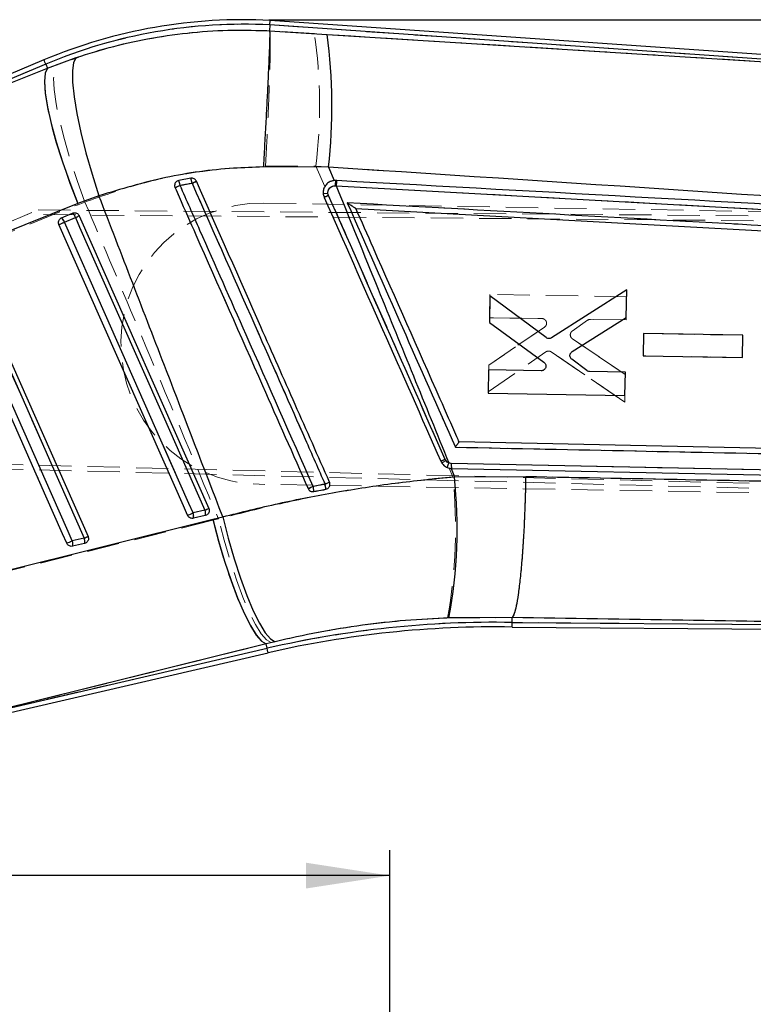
# Model space of a CAD drawing. Header units: millimetres. Extents: x 37 to 402, y 8 to 280.
# Tile 23 of 39: x 115 to 144, y 237 to 276. Entities that reach past the tile are written whole.
import ezdxf

# ---------------------------------------------------------------- set-up
doc = ezdxf.new("R2010")
doc.units = ezdxf.units.MM
doc.linetypes.add('HIDDEN', pattern=[1.905, 1.27, -0.635])
doc.layers.add('FORMATO', color=179, linetype='Continuous')
doc.styles.add('SLDTEXTSTYLE0', font='TXT', dxfattribs={"width": 0.75})
doc.dimstyles.new('SLDDIMSTYLE0', dxfattribs={"dimtxt": 3.5, "dimasz": 3.302, "dimexe": 0, "dimexo": 0.0625, "dimgap": 0.875, "dimtad": 1, "dimdec": 0, "dimlfac": 1.5, "dimrnd": 1e-09, "dimzin": 12, "dimdsep": 46, "dimtxsty": 'SLDTEXTSTYLE0', "dimsah": 1, "dimcen": 0.09, "dimadec": 0, "dimazin": 3, "dimtfac": 1, "dimtofl": 0, "dimtmove": 0, "dimatfit": 3, "dimfxl": 0, "dimfrac": 2, "dimtolj": 1, "dimtzin": 12, "dimarcsym": 0})

# ---------------------------------------------------------------- blocks, each defined once
blk = doc.blocks.new('_D_1')
at = {"layer": 'FORMATO'}
for p, q in [((124.531, 275.992), (237.355, 275.992)), ((236.355, 275.992), (236.355, 197.401)), ((206.622, 197.401), (237.355, 197.401))]:
    blk.add_line(p, q, dxfattribs=at)
for points in [[(236.355, 275.992), (235.847, 272.69), (236.863, 272.69)], [(236.355, 197.401), (236.863, 200.703), (235.847, 200.703)]]:
    blk.add_solid(points, dxfattribs=at)
at = {"layer": 'FORMATO', "insert": (231.844, 237.7), "char_height": 3.5, "attachment_point": 1, "rotation": 90, "style": 'SLDTEXTSTYLE0'}
blk.add_mtext('118', dxfattribs=at)
blk = doc.blocks.new('_D_4')
at = {"layer": 'FORMATO'}
for p, q in [((86.031, 230.618), (86.031, 243.308)), ((129.289, 234.448), (129.289, 243.308)), ((129.289, 242.308), (86.031, 242.308))]:
    blk.add_line(p, q, dxfattribs=at)
for points in [[(86.031, 242.308), (89.333, 241.8), (89.333, 242.816)], [(129.289, 242.308), (125.987, 242.816), (125.987, 241.8)]]:
    blk.add_solid(points, dxfattribs=at)
at = {"layer": 'FORMATO', "insert": (104.416, 246.82), "char_height": 3.5, "attachment_point": 1, "style": 'SLDTEXTSTYLE0'}
blk.add_mtext('65', dxfattribs=at)

msp = doc.modelspace()

# ---------------------------------------------------------------- linework, layer by layer
at = {"color": 7, "linetype": 'Continuous', "lineweight": 25}
for p, q in [((124.57218, 275.78459), (124.58311, 275.96503)), ((162.97953, 273.30008), (124.58311, 275.96503)), ((124.57218, 275.78459), (124.55844, 275.55772)), ((124.55844, 275.55772), (124.55844, 275.55761)), ((124.55844, 275.55761), (126.82078, 275.40952)), ((159.06072, 273.39087), (124.57218, 275.78459)), ((126.82078, 275.40952), (159.06072, 273.39087)), ((115.67666, 274.4119), (103.46518, 269.29046)), ((115.81428, 274.08377), (116.94607, 274.50388)), ((115.74658, 274.24521), (105.43036, 269.91863)), ((105.43036, 269.91863), (115.81428, 274.08377)), ((115.74658, 274.24521), (115.81428, 274.08377)), ((126.879, 270.18869), (124.31094, 270.19506)), ((126.879, 270.18869), (127.09364, 269.65962)), ((121.45855, 269.75148), (120.98059, 269.66246)), ((120.98059, 269.66246), (120.95185, 269.65448)), ((127.16341, 269.66095), (127.09364, 269.65962)), ((127.13683, 269.45246), (127.17866, 269.45007)), ((127.20544, 269.65864), (127.16341, 269.66095)), ((127.17866, 269.45007), (160.70266, 267.60951)), ((117.84059, 269.06212), (117.01357, 268.75894)), ((117.01357, 268.75894), (106.63222, 264.59129)), ((127.94907, 268.56829), (127.94836, 268.56833)), ((127.94907, 268.56829), (160.08276, 266.79926)), ((116.37084, 268.19648), (116.80576, 268.37889)), ((116.48196, 268.02225), (116.91688, 268.20465)), ((116.80576, 268.37889), (116.8258, 268.38604)), ((117.06926, 268.27362), (122.16637, 256.75866)), ((112.65043, 266.42038), (117.41401, 255.6589)), ((133.22544, 265.123), (133.20786, 264.07832)), ((135.44174, 263.47969), (133.22544, 265.123)), ((138.61034, 265.35562), (135.64996, 263.47224)), ((138.59203, 264.26867), (138.61034, 265.35562)), ((133.20786, 264.07832), (135.35466, 262.50943)), ((136.46264, 262.93047), (138.59203, 264.26867)), ((139.2686, 263.63967), (139.25387, 262.76444)), ((143.18041, 263.57311), (139.2686, 263.63967)), ((143.16566, 262.69782), (143.18041, 263.57311)), ((139.25387, 262.76444), (143.16566, 262.69782)), ((137.03857, 262.18072), (136.4492, 262.626)), ((133.17642, 262.21124), (133.16102, 261.29582)), ((135.24248, 262.17607), (133.17642, 262.21124)), ((138.55582, 262.11968), (137.14604, 262.14367)), ((138.54039, 261.20419), (138.55582, 262.11968)), ((133.16102, 261.29582), (138.54039, 261.20419)), ((131.70864, 258.52905), (131.61033, 258.54973)), ((160.55547, 257.93406), (131.70864, 258.52905)), ((131.69843, 258.33351), (131.83108, 258.00799)), ((131.69843, 258.33351), (131.72187, 258.33245)), ((131.72187, 258.33245), (160.56915, 257.73245)), ((131.83108, 258.00799), (134.63499, 258.01876)), ((126.76772, 257.51109), (126.81384, 257.52568)), ((122.01406, 256.68972), (121.54632, 256.58147)), ((111.05876, 253.53561), (122.31809, 256.33028)), ((122.02793, 256.47923), (121.56018, 256.37099)), ((122.07211, 256.49522), (122.02793, 256.47923)), ((122.31809, 256.33028), (122.71395, 256.42659)), ((117.2617, 255.58999), (116.79395, 255.48176)), ((117.27557, 255.37947), (116.80783, 255.27123)), ((117.31996, 255.39556), (117.27557, 255.37947)), ((134.10154, 252.46483), (131.61024, 252.45067)), ((134.09911, 252.27104), (134.10154, 252.46483)), ((134.09911, 252.27104), (159.52882, 252.0623)), ((134.10172, 252.46518), (134.10154, 252.46483)), ((134.09684, 252.0903), (162.44814, 251.85757)), ((124.77123, 251.51453), (124.42262, 251.429)), ((124.42262, 251.429), (113.16344, 248.63817)), ((113.16344, 248.63817), (124.46333, 251.25312)), ((124.46333, 251.25312), (124.42262, 251.429)), ((111.33415, 248.0293), (124.50408, 251.07701))]:
    msp.add_line(p, q, dxfattribs=at)
at = {"color": 7, "linetype": 'HIDDEN', "lineweight": 18}
for p, q in [((126.3236, 275.44377), (124.5585, 275.55812)), ((124.57218, 275.78459), (158.74148, 273.41303)), ((105.08119, 269.77219), (115.74658, 274.24521)), ((115.8176, 274.07584), (105.08119, 269.77219)), ((115.74658, 274.24521), (115.8176, 274.07584)), ((116.19055, 274.22285), (115.8176, 274.07584)), ((124.39683, 270.22533), (126.38014, 270.22817)), ((126.73172, 269.43154), (126.38014, 270.22817)), ((120.83524, 269.38155), (120.82984, 269.40206)), ((126.85215, 269.15864), (126.87437, 269.07243)), ((106.28304, 264.40683), (117.01864, 268.71125)), ((117.01864, 268.71125), (117.2912, 268.81735)), ((124.33579, 268.77429), (166.46062, 268.06083)), ((110.51772, 266.43563), (115.45071, 268.50451)), ((166.45926, 267.88712), (115.0228, 268.32504)), ((115.45071, 268.50451), (166.46105, 268.08578)), ((116.80555, 268.37882), (116.37063, 268.19641)), ((116.91681, 268.20614), (116.48189, 268.02373)), ((116.81854, 268.38373), (116.80555, 268.37882)), ((133.2268, 265.18009), (133.2112, 264.26468)), ((138.6062, 265.0895), (133.2268, 265.18009)), ((138.59061, 264.17402), (138.6062, 265.0895)), ((135.37809, 263.8929), (133.17939, 262.39761)), ((133.17939, 262.39761), (135.37809, 263.8929)), ((133.2112, 264.26468), (135.27726, 264.22987)), ((135.27726, 264.22987), (133.2112, 264.26468)), ((135.37809, 263.8929), (135.41567, 263.92919)), ((136.46805, 263.73934), (137.07216, 264.1644)), ((137.07216, 264.1644), (136.46805, 263.73934)), ((137.18083, 264.19778), (138.59061, 264.17402)), ((138.59061, 264.17402), (137.18083, 264.19778)), ((139.26868, 263.63931), (139.25378, 262.76408)), ((143.18049, 263.57342), (139.26868, 263.63931)), ((143.16559, 262.69813), (143.18049, 263.57342)), ((138.55403, 262.02504), (136.47118, 263.43458)), ((136.47118, 263.43458), (138.55403, 262.02504)), ((133.16159, 261.35293), (135.43227, 262.92024)), ((135.64061, 262.92064), (138.53552, 260.93809)), ((138.53552, 260.93809), (135.64061, 262.92064)), ((139.25378, 262.76408), (143.16559, 262.69813)), ((143.16559, 262.69813), (139.25378, 262.76408)), ((133.17939, 262.39761), (133.16159, 261.35293)), ((138.53552, 260.93809), (138.55403, 262.02504)), ((138.55403, 262.02504), (138.53552, 260.93809)), ((166.27774, 257.16934), (106.4695, 258.68622)), ((166.27279, 256.97074), (106.58268, 258.50284)), ((131.46678, 258.69), (131.4915, 258.64578)), ((131.7732, 258.00757), (131.62441, 258.34464)), ((166.27322, 256.99575), (124.14838, 257.70921)), ((126.8261, 257.53175), (126.76773, 257.5111)), ((121.54619, 256.58294), (122.01394, 256.69119)), ((122.32142, 256.29139), (111.11679, 253.51173)), ((121.56043, 256.37112), (122.02818, 256.47936)), ((122.02818, 256.47936), (122.0793, 256.49902)), ((122.54537, 256.34633), (122.32142, 256.29139)), ((116.79383, 255.48319), (117.26158, 255.59144)), ((116.80807, 255.27136), (117.27582, 255.3796)), ((117.27582, 255.3796), (117.327, 255.39929)), ((131.55989, 252.44654), (134.10152, 252.46261)), ((134.09911, 252.27104), (134.09684, 252.0903)), ((134.09911, 252.27104), (134.10152, 252.46261)), ((159.27381, 252.06439), (134.09911, 252.27104)), ((134.10152, 252.46261), (134.10169, 252.46296)), ((113.21797, 248.65078), (124.42255, 251.42931)), ((124.46333, 251.25312), (113.21797, 248.65078)), ((124.42255, 251.42931), (124.61977, 251.47812)), ((124.46333, 251.25312), (124.42255, 251.42931))]:
    msp.add_line(p, q, dxfattribs=at)
at = {"color": 8, "linetype": 'Continuous', "lineweight": 25}
msp.add_line((134.09684, 252.0903), (134.09911, 252.27104), dxfattribs=at)
at = {"color": 8, "linetype": 'Continuous', "lineweight": 25, "flags": 128}
for points in [[(115.74658, 274.24521), (115.716, 274.31811), (115.69415, 274.37021), (115.68104, 274.40148), (115.67666, 274.4119)], [(124.50408, 251.07701), (124.50153, 251.08802), (124.49388, 251.12106), (124.48115, 251.1761), (124.46333, 251.25312)]]:
    msp.add_lwpolyline(points, dxfattribs=at)
at = {"color": 7, "linetype": 'HIDDEN', "lineweight": 18, "flags": 128}
for points in [[(115.67666, 274.4119), (115.68104, 274.40148), (115.69415, 274.37021), (115.716, 274.31811), (115.74658, 274.24521)], [(117.01864, 268.71125), (116.6982, 269.5434), (116.41065, 270.36354), (116.16383, 271.14927), (115.96448, 271.87914), (115.81803, 272.53327), (115.72849, 273.09377), (115.6983, 273.54537), (115.72827, 273.87573), (115.8176, 274.07584)], [(117.2912, 268.81735), (116.98621, 269.6578), (116.71384, 270.48596), (116.48157, 271.27908), (116.29575, 272.01545), (116.16148, 272.67486), (116.08245, 273.23922), (116.06082, 273.69308), (116.09718, 274.02398), (116.19055, 274.22285)], [(116.91681, 268.20614), (116.94791, 268.2199), (116.97707, 268.23281), (117.00341, 268.24447), (117.02614, 268.25453), (117.04457, 268.26269), (117.05815, 268.2687), (117.06647, 268.27238), (117.06926, 268.27362)], [(122.01394, 256.69119), (121.8496, 257.06244), (121.19225, 258.54745), (118.56287, 264.48752), (116.91681, 268.20614)], [(116.26664, 267.92845), (116.27704, 267.93305), (116.2939, 267.94052), (116.31659, 267.95056), (116.34426, 267.96281), (116.37586, 267.9768), (116.4102, 267.992), (116.446, 268.00784), (116.48189, 268.02373)], [(116.26664, 267.92845), (116.43097, 267.5572), (117.08832, 266.07218), (119.7177, 260.13211), (121.33092, 256.48765)], [(116.48189, 268.02373), (116.64623, 267.65248), (117.30357, 266.16746), (119.93296, 260.2274), (121.54619, 256.58294)], [(117.26158, 255.59144), (117.09724, 255.96269), (116.43989, 257.4477), (113.8105, 263.38776), (112.49797, 266.3529)], [(111.8478, 266.07521), (112.01214, 265.70396), (112.66948, 264.21894), (115.29886, 258.27887), (116.57856, 255.38789)], [(112.06305, 266.1705), (112.22738, 265.79925), (112.88473, 264.31423), (115.51413, 258.37417), (116.79383, 255.48319)], [(121.33092, 256.48765), (121.34133, 256.49226), (121.35819, 256.49973), (121.38089, 256.50977), (121.40856, 256.52202), (121.44016, 256.53601), (121.47451, 256.55121), (121.5103, 256.56705), (121.54619, 256.58294)], [(122.01394, 256.69119), (122.04503, 256.70495), (122.07419, 256.71785), (122.10053, 256.72951), (122.12325, 256.73957), (122.14168, 256.74773), (122.15526, 256.75374), (122.16357, 256.75742), (122.16637, 256.75866)], [(124.42255, 251.42931), (124.24017, 251.53543), (124.03098, 251.77512), (123.8004, 252.14214), (123.55442, 252.62699), (123.29942, 253.21707), (123.04201, 253.89708), (122.78887, 254.64938), (122.54658, 255.45444), (122.32142, 256.29139)], [(124.61977, 251.47812), (124.43818, 251.5851), (124.23049, 251.82561), (124.00207, 252.19341), (123.75885, 252.67899), (123.50712, 253.26975), (123.2534, 253.95039), (123.00429, 254.70326), (122.76622, 255.50887), (122.54537, 256.34633)], [(116.79383, 255.48319), (116.75794, 255.4673), (116.72214, 255.45146), (116.6878, 255.43626), (116.6562, 255.42227), (116.62853, 255.41002), (116.60583, 255.39997), (116.58896, 255.3925), (116.57856, 255.38789)], [(117.41401, 255.6589), (117.41121, 255.65766), (117.40289, 255.65398), (117.38932, 255.64798), (117.37089, 255.63982), (117.34817, 255.62976), (117.32183, 255.6181), (117.29267, 255.6052), (117.26158, 255.59144)], [(124.46333, 251.25312), (124.48115, 251.1761), (124.49388, 251.12106), (124.50153, 251.08802), (124.50408, 251.07701)]]:
    msp.add_lwpolyline(points, dxfattribs=at)
at = {"color": 7, "linetype": 'Continuous', "lineweight": 25, "flags": 128}
for points in [[(116.94607, 274.50388), (116.84691, 274.30965), (116.79931, 273.98116), (116.80458, 273.5274), (116.86256, 272.96084), (116.97168, 272.297), (117.12895, 271.55409), (117.33003, 270.75248), (117.56943, 269.91416), (117.84059, 269.06212)], [(115.81428, 274.08377), (115.72725, 273.8857), (115.69895, 273.55854), (115.73016, 273.11113), (115.82003, 272.55556), (115.96613, 271.90687), (116.16452, 271.18257), (116.40983, 270.40227), (116.69542, 269.58704), (117.01357, 268.75894)], [(116.91688, 268.20465), (117.08121, 267.8334), (117.73855, 266.34842), (120.3679, 260.40852), (122.01406, 256.68972)], [(121.33093, 256.48736), (121.16659, 256.85861), (120.50926, 258.34359), (117.87994, 264.28351), (116.26663, 267.92816)], [(121.54632, 256.58147), (121.38198, 256.95272), (120.72465, 258.4377), (118.09529, 264.3776), (116.48196, 268.02225)], [(112.49802, 266.35144), (112.66235, 265.98019), (113.3197, 264.49522), (115.94907, 258.55531), (117.2617, 255.58999)], [(116.57857, 255.38761), (116.41423, 255.75885), (115.7569, 257.24383), (113.12757, 263.18376), (111.84779, 266.07492)], [(116.79395, 255.48176), (116.62962, 255.853), (115.97227, 257.33798), (113.3429, 263.27788), (112.06309, 266.16904)], [(122.31809, 256.33028), (122.54332, 255.48828), (122.78593, 254.67759), (123.03957, 253.91943), (123.29759, 253.23368), (123.55323, 252.63831), (123.7998, 252.14892), (124.03083, 251.77833), (124.24026, 251.53624), (124.42262, 251.429)], [(122.71395, 256.42659), (122.93152, 255.58368), (123.16664, 254.77202), (123.41316, 254.01284), (123.66464, 253.32599), (123.91449, 252.72942), (124.15619, 252.23874), (124.38342, 251.86678), (124.59024, 251.62325), (124.77123, 251.51453)]]:
    msp.add_lwpolyline(points, dxfattribs=at)
at = {"color": 7, "linetype": 'Continuous', "lineweight": 25}
for centre, radius, start, end in [((123.53115, 255.68381), 20.30849, 87.032571, 112.752985), ((123.53115, 255.68381), 20.12773, 87.035289, 112.752985), ((105.83658, 272.56478), 21.17614, 353.55751, 7.720279), ((120.76921, 269.47952), 0.74105, 5.988839, 21.53048), ((110.08091, 294.1093), 26.96519, 293.505246, 293.970922), ((120.42186, 269.39704), 0.61857, 6.755478, 25.409055), ((111.73088, 291.77342), 24.27208, 293.749577, 294.195295), ((127.8947, 269.46179), 0.75793, 164.765108, 180.705058), ((127.92731, 269.45994), 0.74872, 164.61006, 180.755497), ((130.64234, 260.45248), 9.4076, 113.596107, 114.742459), ((116.16012, 267.93955), 0.33229, 14.410126, 50.642953), ((116.59503, 268.12195), 0.3323, 14.409918, 50.64168), ((114.68734, 273.3333), 5.59231, 293.495674, 295.209463), ((111.29842, 279.59131), 12.67724, 293.072761, 294.134817), ((134.45818, 251.82165), 7.49164, 113.531002, 114.945951), ((132.2414, 258.23815), 0.7038, 153.723087, 169.31463), ((132.29033, 258.46943), 0.58473, 174.147499, 193.547709), ((105.06423, 306.84323), 53.6977, 293.806962, 294.012317), ((125.71549, 257.46972), 1.05304, 2.25147, 13.448911), ((112.82399, 255.98025), 19.11495, 349.359237, 6.089447), ((108.74457, 297.12855), 43.21519, 293.638806, 293.924969), ((125.45239, 257.42068), 0.84318, 0.088994, 14.130212), ((116.34156, 268.19919), 12.73031, 293.074559, 294.132478), ((121.21077, 256.45367), 0.35906, 346.686112, 20.850318), ((119.79069, 261.80419), 5.57685, 293.49566, 295.21333), ((121.67849, 256.56191), 0.35909, 346.687637, 20.848793), ((111.44808, 267.41796), 13.07866, 293.096384, 294.126185), ((116.45815, 255.35391), 0.35931, 346.696804, 20.843415), ((114.97477, 260.84785), 5.73368, 293.506828, 295.177347), ((116.926, 255.46216), 0.35921, 346.691168, 20.846536), ((133.42683, 212.51946), 39.75727, 89.031107, 103.029682), ((133.42683, 212.51946), 39.57651, 89.029835, 103.029682)]:
    msp.add_arc(centre, radius, start, end, dxfattribs=at)
at = {"color": 7, "linetype": 'HIDDEN', "lineweight": 18}
for centre, radius, start, end in [((123.53115, 255.68381), 20.12773, 87.035289, 112.752985), ((106.61654, 272.62203), 19.90805, 353.093723, 8.148465), ((120.56994, 269.44526), 0.93989, 6.789884, 19.013903), ((135.56654, 236.48241), 36.0467, 113.777341, 114.121478), ((121.02038, 269.46339), 0.203, 101.303658, 113.366811), ((120.29082, 269.37113), 0.74877, 7.543666, 22.896697), ((130.84514, 248.54662), 22.99308, 113.494373, 113.972116), ((127.89, 269.4619), 0.75338, 164.680368, 180.735425), ((126.64323, 271.06704), 1.9198, 270.683499, 276.247602), ((130.91057, 259.84272), 10.07366, 113.62002, 114.676464), ((124.24209, 263.24175), 5.53333, 89.029682, 269.029682), ((116.17003, 267.94499), 0.32164, 14.171445, 51.415713), ((116.60489, 268.12734), 0.32172, 14.177047, 51.412441), ((137.17773, 264.01434), 0.18347, 89.03254, 125.128177), ((136.57695, 263.58839), 0.18666, 199.833892, 235.482297), ((134.81848, 251.00704), 8.38223, 113.569254, 114.830539), ((132.59779, 256.96585), 2.01147, 123.366226, 128.639451), ((132.29066, 258.46932), 0.58503, 174.153482, 193.529853), ((134.25259, 240.84167), 18.47071, 113.404716, 114.003605), ((125.62423, 257.45298), 1.14498, 2.909692, 13.230139), ((111.45877, 256.00218), 20.41317, 349.968828, 5.637824), ((137.36421, 232.41164), 27.54838, 113.750046, 114.197752), ((125.39133, 257.40966), 0.90434, 0.78185, 13.904406), ((121.20475, 256.4536), 0.36512, 346.944517, 20.747655), ((121.67249, 256.56184), 0.36512, 346.944517, 20.747655), ((116.45226, 255.35383), 0.36525, 346.950746, 20.743742), ((116.92001, 255.46207), 0.36525, 346.950746, 20.743742), ((133.42683, 212.51946), 39.75727, 89.031107, 103.029682)]:
    msp.add_arc(centre, radius, start, end, dxfattribs=at)
for points, knots in [([(124.55848, 275.55837), (123.99705, 275.57302), (122.86992, 275.60243), (120.89345, 275.44439), (118.63066, 275.05785), (117.00879, 274.50285), (116.19055, 274.22285)], [0, 0, 0, 0, 0.19693301, 0.39536289, 0.69495745, 1, 1, 1, 1]), ([(124.39683, 270.22533), (124.39857, 270.25641), (124.41096, 270.4775), (124.43935, 271.00151), (124.47871, 271.78358), (124.5171, 272.63199), (124.54752, 273.40934), (124.5694, 274.09651), (124.58173, 274.67089), (124.58431, 275.11726), (124.57744, 275.43166), (124.56481, 275.51597), (124.5585, 275.55812)], [0, 0, 0, 0, 0.01173164, 0.08345973, 0.19803165, 0.31260326, 0.42717131, 0.54173878, 0.65630426, 0.77086921, 0.88543477, 1, 1, 1, 1]), ([(158.74148, 273.41303), (155.55263, 273.61299), (144.74612, 274.29062), (133.94058, 274.96699), (126.3236, 275.44377)], [0, 0, 0, 0, 0.29508602, 1, 1, 1, 1]), ([(117.2912, 268.81735), (117.98262, 269.05944), (119.37605, 269.54733), (121.7617, 270.06658), (123.45561, 270.16863), (124.39683, 270.22533)], [0, 0, 0, 0, 0.30442313, 0.61350012, 1, 1, 1, 1]), ([(126.38014, 270.22817), (133.99406, 269.72879), (144.79483, 269.02039), (155.59496, 268.28708), (158.78162, 268.07071)], [0, 0, 0, 0, 0.70494253, 1, 1, 1, 1]), ([(126.07248, 257.53951), (126.01792, 257.66289), (125.7444, 258.28134), (124.5951, 260.88011), (122.90392, 264.70408), (121.43167, 268.03296), (120.83524, 269.38155)], [0, 0, 0, 0, 0.03125566, 0.15667555, 0.65835632, 1, 1, 1, 1]), ([(120.87395, 269.59967), (120.88109, 269.60838), (120.89897, 269.63015), (120.92453, 269.6424), (120.93987, 269.64975)], [0, 0, 0, 0, 0.39986791, 1, 1, 1, 1]), ([(121.50324, 269.55639), (121.4055, 269.53923), (121.24848, 269.51165), (121.09214, 269.48101), (121.03311, 269.46943)], [0, 0, 0, 0, 0.622434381, 1, 1, 1, 1]), ([(121.03311, 269.46943), (121.08784, 269.34566), (121.36147, 268.72679), (122.51075, 266.12754), (123.93377, 262.90909), (125.40548, 259.58047), (126.00157, 258.23224), (126.26917, 257.62698)], [0, 0, 0, 0, 0.03135525, 0.15677641, 0.65846035, 0.84667144, 1, 1, 1, 1]), ([(126.73882, 257.71502), (126.68409, 257.8388), (126.41047, 258.45767), (125.26126, 261.05695), (123.83875, 264.27426), (122.36716, 267.6025), (121.7712, 268.95035), (121.50324, 269.55639)], [0, 0, 0, 0, 0.03135802, 0.15679047, 0.65852075, 0.84646076, 1, 1, 1, 1]), ([(127.13669, 269.45223), (127.10375, 269.45056), (127.04018, 269.44734), (126.95563, 269.4018), (126.89265, 269.33499), (126.85324, 269.25026), (126.85251, 269.18918), (126.85215, 269.15864)], [0, 0, 0, 0, 0.21240912, 0.41004978, 0.60702024, 0.80350763, 1, 1, 1, 1]), ([(126.95116, 269.62335), (127.00218, 269.6402), (127.07164, 269.66315), (127.14415, 269.66141), (127.16339, 269.66095)], [0, 0, 0, 0, 0.73454518, 1, 1, 1, 1]), ([(160.70261, 267.6095), (155.10798, 267.91707), (143.91877, 268.5322), (132.7307, 269.14555), (127.13669, 269.45223)], [0, 0, 0, 0, 0.50000181, 1, 1, 1, 1]), ([(131.4915, 258.64578), (130.25217, 261.4541), (128.70572, 264.95839), (127.15927, 268.46269), (126.85215, 269.15864)], [0, 0, 0, 0, 0.80139856, 1, 1, 1, 1]), ([(126.87437, 269.07243), (127.6398, 267.34204), (129.17066, 263.88125), (130.70141, 260.42042), (131.46678, 258.69)], [0, 0, 0, 0, 0.50000023, 1, 1, 1, 1]), ([(117.2912, 268.81735), (118.02884, 267.07239), (119.78524, 262.91749), (121.53213, 258.75859), (122.54537, 256.34633)], [0, 0, 0, 0, 0.41997539, 1, 1, 1, 1]), ([(127.61401, 268.78297), (133.08478, 268.48304), (143.90576, 267.88979), (154.72759, 267.29492), (160.07821, 267.0008)], [0, 0, 0, 0, 0.50557088, 1, 1, 1, 1]), ([(127.61401, 268.78297), (127.61469, 268.7825), (127.65761, 268.75277), (127.74047, 268.69635), (127.84264, 268.62918), (127.90706, 268.58925), (127.93862, 268.57141), (127.94536, 268.56927), (127.94834, 268.56833)], [0, 0, 0, 0, 0.00530827, 0.3355817, 0.64050402, 0.80900711, 0.91569524, 1, 1, 1, 1]), ([(131.86705, 259.16794), (131.17202, 260.73929), (129.75439, 263.94431), (128.33666, 267.1493), (127.61401, 268.78297)], [0, 0, 0, 0, 0.49027555, 1, 1, 1, 1]), ([(135.27726, 264.22987), (135.29814, 264.2274), (135.33989, 264.22247), (135.39456, 264.18923), (135.43398, 264.14456), (135.44662, 264.10911), (135.45223, 264.09337)], [0, 0, 0, 0, 0.26372829, 0.52748979, 0.79009837, 1, 1, 1, 1]), ([(135.33337, 264.21915), (135.33178, 264.21998), (135.31478, 264.22887), (135.2951, 264.22939), (135.27726, 264.22987)], [0, 0, 0, 0, 0.093456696, 1, 1, 1, 1]), ([(135.45223, 264.09337), (135.45569, 264.07295), (135.46262, 264.03211), (135.44648, 263.97109), (135.41664, 263.92324), (135.38927, 263.9017), (135.37809, 263.8929)], [0, 0, 0, 0, 0.270656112, 0.541315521, 0.812642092, 1, 1, 1, 1]), ([(136.39129, 263.58083), (136.39109, 263.57905), (136.38888, 263.56017), (136.39543, 263.54174), (136.40136, 263.52505)], [0, 0, 0, 0, 0.094361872, 1, 1, 1, 1]), ([(136.40136, 263.52505), (136.3962, 263.54532), (136.38588, 263.58585), (136.39713, 263.64854), (136.42485, 263.70247), (136.45438, 263.72767), (136.46805, 263.73934)], [0, 0, 0, 0, 0.25873645, 0.5174388, 0.77662982, 1, 1, 1, 1]), ([(136.40136, 263.52505), (136.41025, 263.50583), (136.4267, 263.47024), (136.45717, 263.44581), (136.47118, 263.43458)], [0, 0, 0, 0, 0.54018953, 1, 1, 1, 1]), ([(135.43227, 262.92024), (135.45061, 262.93035), (135.48731, 262.95056), (135.55094, 262.95534), (135.60342, 262.94313), (135.63093, 262.9265), (135.64061, 262.92064)], [0, 0, 0, 0, 0.28213076, 0.56425396, 0.84651099, 1, 1, 1, 1]), ([(131.86705, 259.16794), (131.8675, 259.16862), (131.87055, 259.17322), (131.88895, 259.20094), (131.92092, 259.2481), (131.95966, 259.30324), (131.98908, 259.34314), (132.00919, 259.36841), (132.01436, 259.37258), (132.01678, 259.37453)], [0, 0, 0, 0, 0.00709077, 0.04779068, 0.28782864, 0.49542492, 0.67673673, 0.84898356, 1, 1, 1, 1]), ([(159.9494, 258.58877), (155.29676, 258.685), (145.93672, 258.87858), (136.5752, 259.07111), (131.86705, 259.16794)], [0, 0, 0, 0, 0.4970738, 1, 1, 1, 1]), ([(131.4915, 258.64578), (131.50695, 258.62689), (131.54171, 258.5844), (131.61778, 258.53992), (131.67838, 258.53258), (131.70867, 258.52891)], [0, 0, 0, 0, 0.285720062, 0.642866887, 1, 1, 1, 1]), ([(131.70867, 258.52891), (136.51699, 258.43003), (146.13347, 258.23226), (155.74807, 258.03344), (160.5553, 257.93403)], [0, 0, 0, 0, 0.5000072, 1, 1, 1, 1]), ([(131.7732, 258.00757), (131.00363, 257.92661), (129.46453, 257.76468), (127.14586, 257.39237), (124.82822, 256.93143), (123.30632, 256.54136), (122.54537, 256.34633)], [0, 0, 0, 0, 0.24688925, 0.49376783, 0.74688635, 1, 1, 1, 1]), ([(126.26917, 257.62698), (126.35924, 257.64386), (126.51575, 257.67321), (126.67235, 257.70256), (126.73882, 257.71502)], [0, 0, 0, 0, 0.57549689, 1, 1, 1, 1]), ([(134.10169, 252.46296), (134.12832, 252.50427), (134.18158, 252.5869), (134.26164, 252.89918), (134.33887, 253.34381), (134.41141, 253.91688), (134.47689, 254.60324), (134.53377, 255.38023), (134.58007, 256.22887), (134.61286, 257.07334), (134.62819, 257.67683), (134.63347, 257.97525), (134.63427, 258.02015)], [0, 0, 0, 0, 0.11133228, 0.22266453, 0.3339966, 0.44532897, 0.55666171, 0.66799447, 0.77932835, 0.8906619, 0.98355006, 1, 1, 1, 1]), ([(159.79856, 257.49973), (155.94974, 257.58549), (147.56276, 257.77236), (139.17361, 257.93315), (134.63427, 258.02015)], [0, 0, 0, 0, 0.45890345, 1, 1, 1, 1]), ([(126.76773, 257.5111), (126.63603, 257.48625), (126.47861, 257.45654), (126.32129, 257.42685), (126.29559, 257.422)], [0, 0, 0, 0, 0.83664151, 1, 1, 1, 1]), ([(124.61977, 251.47812), (125.17444, 251.60554), (126.2838, 251.86037), (128.01131, 252.14327), (129.77447, 252.35237), (130.96473, 252.41515), (131.55989, 252.44654)], [0, 0, 0, 0, 0.24583223, 0.49167209, 0.74582378, 1, 1, 1, 1]), ([(134.10169, 252.46296), (138.64659, 252.39143), (147.0381, 252.25936), (155.42795, 252.12567), (159.27381, 252.06439)], [0, 0, 0, 0, 0.54160663, 1, 1, 1, 1])]:
    msp.add_open_spline(points, degree=3, knots=knots, dxfattribs=at)
at = {"color": 7, "linetype": 'Continuous', "lineweight": 25}
for points, knots in [([(116.94607, 274.50388), (117.43741, 274.65774), (118.42008, 274.96544), (119.95244, 275.29074), (121.51974, 275.50563), (123.06451, 275.60279), (124.07769, 275.57222), (124.55844, 275.55772)], [0, 0, 0, 0, 0.200732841, 0.401464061, 0.607647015, 0.813830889, 1, 1, 1, 1]), ([(124.55844, 275.55761), (124.56002, 275.51577), (124.56318, 275.4321), (124.55624, 275.11863), (124.54068, 274.67313), (124.51649, 274.09955), (124.4843, 273.41307), (124.4453, 272.63629), (124.40043, 271.78829), (124.35666, 270.99498), (124.32618, 270.459), (124.31274, 270.22615), (124.31094, 270.19506)], [0, 0, 0, 0, 0.114058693, 0.228117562, 0.342175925, 0.456234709, 0.570295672, 0.684356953, 0.798421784, 0.912486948, 0.988315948, 1, 1, 1, 1]), ([(124.31094, 270.19506), (123.91966, 270.18245), (122.6315, 270.14096), (120.43234, 269.84085), (118.71108, 269.32367), (117.84059, 269.06212)], [0, 0, 0, 0, 0.17738461, 0.58397526, 1, 1, 1, 1]), ([(159.10214, 268.04615), (158.55602, 268.08337), (147.81539, 268.81538), (137.07412, 269.51995), (126.879, 270.18869)], [0, 0, 0, 0, 0.05084667, 1, 1, 1, 1]), ([(121.67874, 269.63355), (121.66747, 269.65351), (121.64494, 269.69343), (121.58856, 269.73449), (121.52407, 269.7567), (121.47991, 269.75318), (121.45855, 269.75148)], [0, 0, 0, 0, 0.25386914, 0.50773544, 0.76183527, 1, 1, 1, 1]), ([(120.95185, 269.65448), (120.9312, 269.64469), (120.88991, 269.62511), (120.84469, 269.57171), (120.81909, 269.50782), (120.81514, 269.44088), (120.82904, 269.40041), (120.83552, 269.38158)], [0, 0, 0, 0, 0.20531318, 0.41062413, 0.61594577, 0.82125516, 1, 1, 1, 1]), ([(120.83552, 269.38158), (120.88928, 269.26001), (121.16199, 268.64335), (122.31048, 266.04638), (124.00239, 262.22059), (125.47535, 258.88988), (126.07255, 257.53948)], [0, 0, 0, 0, 0.0307991, 0.15621956, 0.65790067, 1, 1, 1, 1]), ([(121.03614, 269.46981), (121.09415, 269.48119), (121.25046, 269.51188), (121.40748, 269.53948), (121.50621, 269.55683)], [0, 0, 0, 0, 0.37118325, 1, 1, 1, 1]), ([(126.27006, 257.62652), (125.39159, 259.61435), (123.90775, 262.97203), (122.16309, 266.91978), (121.29692, 268.87971), (121.03614, 269.46981)], [0, 0, 0, 0, 0.503531, 0.8505247, 1, 1, 1, 1]), ([(121.50621, 269.55683), (122.38505, 267.56823), (123.8695, 264.20928), (125.61397, 260.26187), (126.47961, 258.30308), (126.73965, 257.71464)], [0, 0, 0, 0, 0.50377829, 0.85092968, 1, 1, 1, 1]), ([(126.9156, 257.79264), (126.46525, 258.81091), (125.56457, 260.84746), (123.81894, 264.79443), (122.52367, 267.72313), (121.67874, 269.63355)], [0, 0, 0, 0, 0.25798823, 0.51597663, 1, 1, 1, 1]), ([(126.9569, 269.62577), (126.95111, 269.62329), (126.89645, 269.59984), (126.8017, 269.53433), (126.70571, 269.40317), (126.65941, 269.24794), (126.664, 269.10637), (126.69371, 269.02649), (126.70488, 268.99645)], [0, 0, 0, 0, 0.02517201, 0.23767487, 0.44991972, 0.66160198, 0.87273078, 1, 1, 1, 1]), ([(126.8766, 269.07351), (126.86674, 269.10374), (126.84739, 269.16308), (126.85845, 269.25711), (126.89726, 269.3409), (126.96222, 269.40642), (127.04538, 269.44865), (127.10634, 269.45119), (127.13683, 269.45246)], [0, 0, 0, 0, 0.17194349, 0.33744999, 0.50312195, 0.66882249, 0.83438683, 1, 1, 1, 1]), ([(127.09364, 269.65962), (127.07187, 269.65682), (127.02503, 269.65079), (126.98066, 269.6345), (126.9569, 269.62577)], [0, 0, 0, 0, 0.4645689, 1, 1, 1, 1]), ([(127.17866, 269.45007), (127.72765, 268.09749), (129.20274, 264.46317), (130.68176, 260.83045), (131.61033, 258.54973)], [0, 0, 0, 0, 0.37217082, 1, 1, 1, 1]), ([(160.72919, 267.81319), (160.59445, 267.82063), (159.92078, 267.85782), (157.09136, 268.014), (146.05092, 268.62301), (135.55045, 269.20005), (127.20544, 269.65864)], [0, 0, 0, 0, 0.0120562, 0.06028108, 0.25318063, 1, 1, 1, 1]), ([(122.71395, 256.42659), (121.97641, 258.34183), (120.35414, 262.55452), (118.72763, 266.76557), (117.84059, 269.06212)], [0, 0, 0, 0, 0.45463675, 1, 1, 1, 1]), ([(126.70488, 268.99645), (127.4705, 267.2661), (129.00174, 263.80542), (130.5329, 260.34472), (131.29848, 258.61436)], [0, 0, 0, 0, 0.49999974, 1, 1, 1, 1]), ([(131.46718, 258.69032), (130.7021, 260.42085), (129.17196, 263.88193), (127.64172, 267.34298), (126.8766, 269.07351)], [0, 0, 0, 0, 0.50000003, 1, 1, 1, 1]), ([(127.61395, 268.78311), (128.33663, 267.1494), (129.75437, 263.94441), (131.17201, 260.73938), (131.86702, 259.16809)], [0, 0, 0, 0, 0.50973996, 1, 1, 1, 1]), ([(127.94836, 268.56833), (127.94539, 268.56927), (127.93867, 268.57141), (127.90722, 268.58921), (127.84297, 268.62903), (127.74076, 268.69625), (127.65775, 268.75276), (127.61463, 268.78264), (127.61395, 268.78311)], [0, 0, 0, 0, 0.08420746, 0.19069433, 0.35876703, 0.66283632, 0.9946932, 1, 1, 1, 1]), ([(160.07816, 267.00082), (154.72754, 267.29496), (143.90568, 267.88987), (133.08473, 268.48316), (127.61395, 268.78311)], [0, 0, 0, 0, 0.49442692, 1, 1, 1, 1]), ([(132.01678, 259.37454), (131.98798, 259.43964), (131.74017, 259.99977), (130.61626, 262.54005), (129.28917, 265.53954), (128.18105, 268.04398), (127.94907, 268.56829)], [0, 0, 0, 0, 0.02124195, 0.182776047, 0.828911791, 1, 1, 1, 1]), ([(116.26663, 267.92816), (116.26486, 267.9324), (116.25433, 267.9576), (116.24527, 268.00794), (116.25549, 268.07631), (116.28774, 268.13696), (116.3298, 268.17663), (116.36041, 268.19144), (116.37084, 268.19648)], [0, 0, 0, 0, 0.04285899, 0.25474263, 0.46663274, 0.67851779, 0.8903996, 1, 1, 1, 1]), ([(116.8258, 268.38604), (116.84855, 268.39042), (116.89405, 268.39918), (116.96307, 268.38238), (117.02209, 268.34519), (117.05486, 268.30407), (117.06692, 268.27857), (117.06926, 268.27362)], [0, 0, 0, 0, 0.23793255, 0.47596275, 0.7118829, 0.94414096, 1, 1, 1, 1]), ([(135.64996, 263.47224), (135.63131, 263.46284), (135.59401, 263.44404), (135.53036, 263.44163), (135.47829, 263.45575), (135.45131, 263.47342), (135.44174, 263.47969)], [0, 0, 0, 0, 0.2815098, 0.56302212, 0.84505282, 1, 1, 1, 1]), ([(136.4492, 262.626), (136.43385, 262.64041), (136.40315, 262.66923), (136.37879, 262.7285), (136.37333, 262.78878), (136.38463, 262.82559), (136.38979, 262.84241)], [0, 0, 0, 0, 0.26075013, 0.5215217, 0.781291, 1, 1, 1, 1]), ([(136.38979, 262.84241), (136.39938, 262.86141), (136.41705, 262.89641), (136.44833, 262.91978), (136.46264, 262.93047)], [0, 0, 0, 0, 0.542450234, 1, 1, 1, 1]), ([(135.35466, 262.50943), (135.37019, 262.49553), (135.40126, 262.46771), (135.42681, 262.40958), (135.43313, 262.35365), (135.42517, 262.32006), (135.42197, 262.30656)], [0, 0, 0, 0, 0.27281086, 0.54568167, 0.8174509, 1, 1, 1, 1]), ([(135.42197, 262.30656), (135.41394, 262.28731), (135.39789, 262.24881), (135.35132, 262.20565), (135.29755, 262.17975), (135.25962, 262.17722), (135.24248, 262.17607)], [0, 0, 0, 0, 0.26097039, 0.52188965, 0.78389287, 1, 1, 1, 1]), ([(137.14604, 262.14367), (137.12526, 262.14584), (137.0865, 262.14989), (137.05376, 262.17095), (137.03857, 262.18072)], [0, 0, 0, 0, 0.53610025, 1, 1, 1, 1]), ([(131.86702, 259.16809), (131.86747, 259.16877), (131.87047, 259.1733), (131.88884, 259.20096), (131.92078, 259.24806), (131.95955, 259.30323), (131.98899, 259.34314), (132.00916, 259.36843), (132.01435, 259.37259), (132.01678, 259.37454)], [0, 0, 0, 0, 0.0070904, 0.0470878, 0.28721981, 0.4948983, 0.67626421, 0.8485463, 1, 1, 1, 1]), ([(159.9709, 258.79323), (159.89235, 258.79488), (159.27464, 258.80782), (156.50023, 258.86589), (147.26132, 259.05896), (138.56053, 259.23907), (132.01678, 259.37454)], [0, 0, 0, 0, 0.00843071, 0.06630012, 0.29777772, 1, 1, 1, 1]), ([(131.86702, 259.16809), (136.57517, 259.07124), (145.93667, 258.87868), (155.29674, 258.68505), (159.94938, 258.5888)], [0, 0, 0, 0, 0.50292649, 1, 1, 1, 1]), ([(131.29848, 258.61436), (131.32475, 258.56786), (131.37729, 258.47486), (131.50874, 258.37869), (131.62222, 258.34066), (131.68662, 258.33462), (131.69843, 258.33351)], [0, 0, 0, 0, 0.30993303, 0.61984823, 0.9302829, 1, 1, 1, 1]), ([(131.61033, 258.54973), (131.60314, 258.55298), (131.56857, 258.56865), (131.51205, 258.61081), (131.48214, 258.6638), (131.46718, 258.69032)], [0, 0, 0, 0, 0.11584739, 0.55761513, 1, 1, 1, 1]), ([(122.71395, 256.42659), (123.4478, 256.60896), (124.9155, 256.9737), (127.18528, 257.41307), (129.49416, 257.77336), (131.0521, 257.92978), (131.83108, 258.00799)], [0, 0, 0, 0, 0.24688688, 0.49377814, 0.74688383, 1, 1, 1, 1]), ([(126.73965, 257.71464), (126.67295, 257.70212), (126.51637, 257.67274), (126.35988, 257.64338), (126.27006, 257.62652)], [0, 0, 0, 0, 0.42601107, 1, 1, 1, 1]), ([(126.81384, 257.52568), (126.83371, 257.53717), (126.87345, 257.56014), (126.9144, 257.61722), (126.93488, 257.68318), (126.93338, 257.74448), (126.92054, 257.77925), (126.9156, 257.79264)], [0, 0, 0, 0, 0.216346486, 0.432691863, 0.648884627, 0.864834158, 1, 1, 1, 1]), ([(134.63499, 258.01876), (134.6342, 257.97386), (134.62891, 257.67663), (134.61359, 257.07438), (134.5808, 256.23107), (134.53445, 255.38243), (134.47748, 254.60545), (134.41191, 253.91909), (134.33927, 253.34602), (134.26192, 252.90139), (134.18174, 252.58911), (134.12839, 252.50649), (134.10172, 252.46518)], [0, 0, 0, 0, 0.01645635, 0.10894764, 0.22033002, 0.33171278, 0.44309452, 0.5544757, 0.66585691, 0.77723793, 0.88861901, 1, 1, 1, 1]), ([(134.63499, 258.01876), (139.10454, 257.93347), (147.57864, 257.77175), (156.05058, 257.58373), (160.05412, 257.49487)], [0, 0, 0, 0, 0.52743501, 1, 1, 1, 1]), ([(126.07255, 257.53948), (126.08309, 257.52058), (126.1048, 257.48167), (126.15947, 257.43994), (126.22469, 257.41728), (126.27187, 257.4176), (126.29486, 257.42186), (126.29557, 257.42199)], [0, 0, 0, 0, 0.23760222, 0.48909538, 0.74056603, 0.99204631, 1, 1, 1, 1]), ([(126.29557, 257.42199), (126.42553, 257.44651), (126.58288, 257.47621), (126.74032, 257.50592), (126.76772, 257.51109)], [0, 0, 0, 0, 0.825969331, 1, 1, 1, 1]), ([(122.16637, 256.75866), (122.17349, 256.73716), (122.18773, 256.69417), (122.18089, 256.62532), (122.15343, 256.56292), (122.11369, 256.51918), (122.08311, 256.50156), (122.07211, 256.49522)], [0, 0, 0, 0, 0.21738903, 0.4347309, 0.65342682, 0.87533199, 1, 1, 1, 1]), ([(121.56018, 256.37099), (121.55354, 256.36967), (121.52496, 256.36401), (121.47211, 256.36686), (121.40866, 256.39274), (121.35913, 256.43507), (121.33961, 256.47127), (121.33093, 256.48736)], [0, 0, 0, 0, 0.07368173, 0.3174199, 0.56118067, 0.8049152, 1, 1, 1, 1]), ([(116.80783, 255.27123), (116.80127, 255.26993), (116.77276, 255.26427), (116.72, 255.26705), (116.65652, 255.29285), (116.60687, 255.33518), (116.58729, 255.37144), (116.57857, 255.38761)], [0, 0, 0, 0, 0.072808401, 0.316544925, 0.560274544, 0.804019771, 1, 1, 1, 1]), ([(117.41401, 255.6589), (117.42113, 255.6374), (117.43537, 255.59441), (117.42853, 255.52556), (117.40107, 255.46316), (117.36138, 255.41948), (117.33089, 255.40187), (117.31996, 255.39556)], [0, 0, 0, 0, 0.21755598, 0.43506585, 0.65395495, 0.8760463, 1, 1, 1, 1]), ([(131.61024, 252.45067), (131.04285, 252.42184), (129.90811, 252.36419), (128.18946, 252.16882), (126.46698, 251.89641), (125.33648, 251.64182), (124.77123, 251.51453)], [0, 0, 0, 0, 0.24600993, 0.49200024, 0.74600365, 1, 1, 1, 1]), ([(159.52882, 252.0623), (155.52828, 252.12608), (147.05342, 252.26119), (138.57691, 252.39469), (134.10172, 252.46518)], [0, 0, 0, 0, 0.47204727, 1, 1, 1, 1])]:
    msp.add_open_spline(points, degree=3, knots=knots, dxfattribs=at)

# ---------------------------------------------------------------- dimensions: what is measured, and where the dimension line sits
at = {"layer": 'FORMATO'}
dim = msp.add_linear_dim(base=(236.35547, 197.40107), p1=(123.53115, 275.99229), p2=(205.62202, 197.40107), angle=90, dimstyle='SLDDIMSTYLE0', dxfattribs=at)
dim.commit()
dim.dimension.update_dxf_attribs({"geometry": '_D_1', "text_midpoint": (236.35547, 241.57902), "dimtype": 160})
dim = msp.add_linear_dim(base=(86.03085, 242.30839), p1=(129.28868, 233.44846), p2=(86.03085, 229.61774), dimstyle='SLDDIMSTYLE0', dxfattribs=at)
dim.commit()
dim.dimension.update_dxf_attribs({"geometry": '_D_4', "text_midpoint": (107.00217, 242.30839), "dimtype": 160})

doc.saveas('drawing.dxf')
